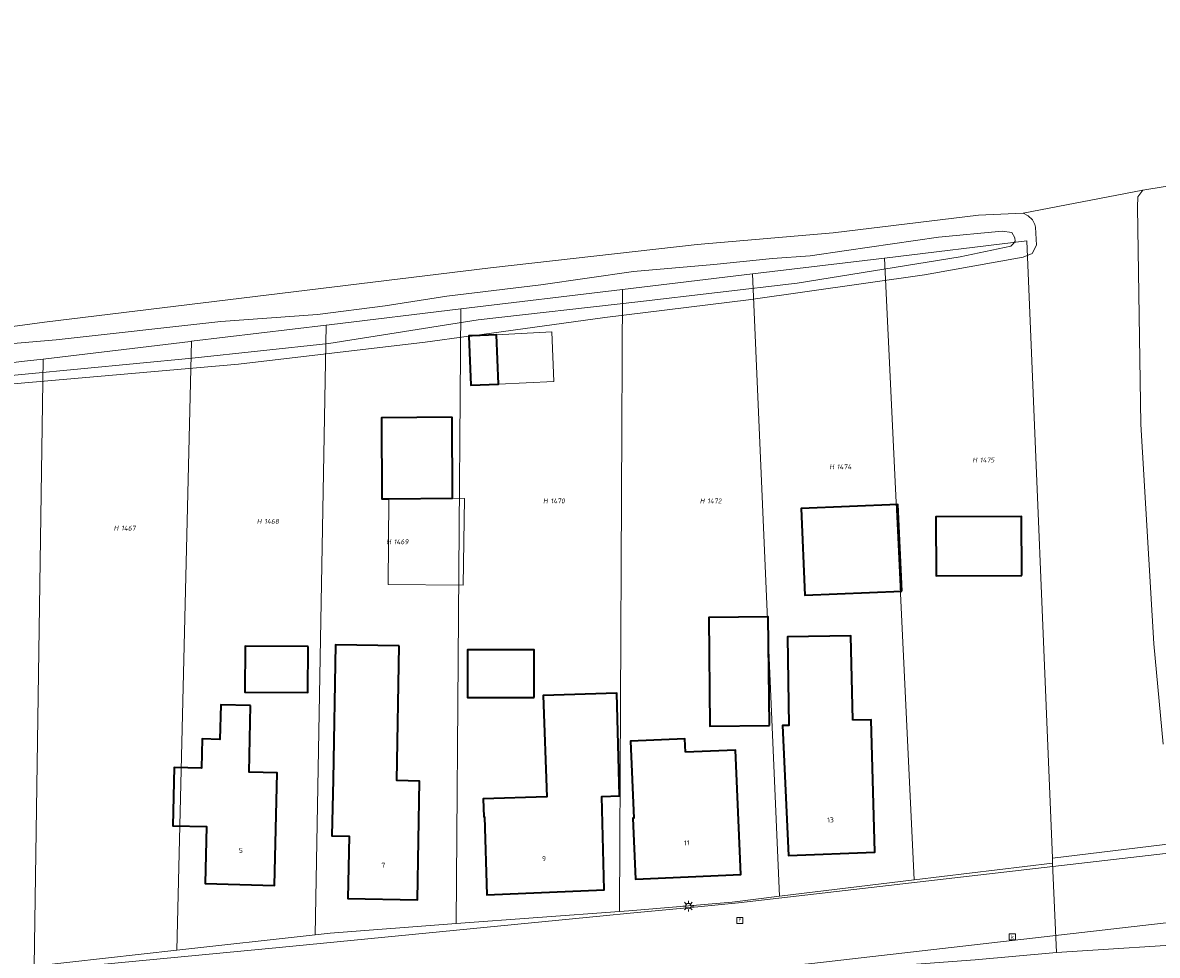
# Model space of a CAD drawing. Header units: metres. Extents: x 250001 to 257773, y 598992 to 609118.
# Tile 83 of 256: x 251605 to 251689, y 601581 to 601649. Entities that reach past the tile are written whole.
import ezdxf
from ezdxf.enums import TextEntityAlignment as Align
from ezdxf.lldxf.tags import DXFTag

# ---------------------------------------------------------------- set-up
doc = ezdxf.new("R2010")
doc.units = ezdxf.units.M
for name, color, linetype, lineweight in [('B-WE-GR-GRAS-GV', 252, 'Continuous', 13), ('B-WE-KG-GRENS_PERCEEL-G', 150, 'KG-PERCEEL', 18), ('B-WE-KG-GRENS_PERCEEL-S', 150, 'Continuous', 25), ('B-WE-KL-ET_LS_OV_LICHTMAST-S', 252, 'Continuous', 25), ('B-WE-OG-BEBOUWING-GV', 1, 'Continuous', 35), ('B-WE-OG-BEBOUWING-T18', 7, 'Continuous', 18), ('B-WE-OG-BEBOUWING_OVERBOUWING-GV', 1, 'Continuous', 18), ('B-WE-OG-TERREIN_ERF-GV', 7, 'Continuous', 18), ('B-WE-OG-WATER-GV', 252, 'Continuous', 18), ('B-WE-OG-WATER_SLOOT-GV', 252, 'Continuous', 18), ('B-WE-RI-GWA_KOLK-S', 252, 'Continuous', 25), ('B-WE-RI-GWA_RIOOLPUT-S', 252, 'Continuous', 25), ('B-WE-VH-VERHARDING_OPEN-GV', 252, 'Continuous', 18), ('X-XX-AL-REFERENTIE-G', 7, 'Continuous', 18)]:
    doc.layers.add(name, color=color, linetype=linetype, lineweight=lineweight)
doc.styles.add('NLCS-ISO', font='NLCS-ISO.ttf')
doc.styles.add('NLCS-ISO-ANNOTATIEF-T18', font='NLCS-ISO.ttf', dxfattribs={"height": 1.8})
doc.styles.get("Standard").update_dxf_attribs({"font": 'NLCS-ISO.ttf'})
tags = doc.linetypes.add('KG-PERCEEL', pattern='A,5.5,-2,["P",Standard,S=1.8,R=0,X=-0.5,Y=-0.9],-2,5.5,-2,[5,NLCS.SHX,S=0.75,R=0,X=0,Y=0],-2', length=19).pattern_tags.tags
tags[6] = DXFTag(74, 10)

# ---------------------------------------------------------------- blocks, each defined once
blk = doc.blocks.new('SKG-PERCEELNUMMER-SO')
at = {"style": 'NLCS-ISO', "oblique": 10, "flags": 1}
blk.add_attdef('GEMEENTECODE', text='', height=1.8, dxfattribs=at).set_placement((0, 2.55), align=Align.MIDDLE_CENTER)
at = {"style": 'NLCS-ISO', "oblique": 10}
blk.add_attdef('SECTIE', text='', height=1.8, dxfattribs=at).set_placement((-0.5, 0), align=Align.MIDDLE_RIGHT)
blk.add_attdef('PERCEELNUMMER', text='', height=1.8, dxfattribs=at).set_placement((0.5, 0), align=Align.MIDDLE_LEFT)
blk = doc.blocks.new('BS2021-132-Xref-KAD-20210617')
at = {"layer": 'B-WE-KG-GRENS_PERCEEL-G', "flags": 128}
for points in [[(251679.435, 601633.159), (251668.954, 601631.901)], [(251679.435, 601633.159), (251681.324, 601587.693)], [(251668.954, 601631.901), (251659.222, 601630.733)], [(251671.137, 601586.084), (251668.954, 601631.901)], [(251659.222, 601630.733), (251649.641, 601629.582)], [(251659.222, 601630.733), (251661.204, 601584.878)], [(251649.641, 601629.582), (251637.746, 601628.154)], [(251649.641, 601629.582), (251649.421, 601583.755)], [(251637.746, 601628.154), (251628.027, 601626.987), (251627.814, 601626.961)], [(251637.746, 601628.154), (251637.4, 601582.863)], [(251627.814, 601626.961), (251617.894, 601625.771)], [(251627.814, 601626.961), (251627.001, 601582.03)], [(251617.894, 601625.771), (251617.807, 601625.761), (251606.971, 601624.46)], [(251617.894, 601625.771), (251616.813, 601580.9)], [(251606.971, 601624.46), (251605.592, 601624.294), (251588.586, 601622.253)], [(251606.298, 601579.735), (251606.971, 601624.46)], [(251681.324, 601587.693), (251691.218, 601588.892)], [(251681.324, 601587.693), (251681.339, 601587.324)], [(251681.339, 601587.324), (251671.137, 601586.084)], [(251681.339, 601587.324), (251681.613, 601580.744)], [(251671.137, 601586.084), (251661.204, 601584.878)], [(251661.204, 601584.878), (251657.717, 601584.454), (251650.104, 601583.806), (251649.421, 601583.755)], [(251649.421, 601583.755), (251637.4, 601582.863)], [(251637.4, 601582.863), (251628.101, 601582.152), (251627.001, 601582.03)], [(251627.001, 601582.03), (251616.813, 601580.9)], [(251616.813, 601580.9), (251606.298, 601579.735)], [(251693.091, 601581.464), (251681.613, 601580.744)], [(251660.679, 601579.086), (251675.635, 601580.183), (251681.613, 601580.744)]]:
    blk.add_lwpolyline(points, dxfattribs=at)
at = {"layer": 'B-WE-KG-GRENS_PERCEEL-S', "xscale": 0.2, "yscale": 0.2, "zscale": 0.2}
for p, values in [((251675.877, 601617.018), {'PERCEELNUMMER': '1475', 'SECTIE': 'H'}), ((251665.332, 601616.516), {'PERCEELNUMMER': '1474', 'SECTIE': 'H'}), ((251644.242, 601614.005), {'PERCEELNUMMER': '1470', 'SECTIE': 'H'}), ((251655.791, 601614.005), {'PERCEELNUMMER': '1472', 'SECTIE': 'H'}), ((251623.152, 601612.499), {'PERCEELNUMMER': '1468', 'SECTIE': 'H'}), ((251612.607, 601611.997), {'PERCEELNUMMER': '1467', 'SECTIE': 'H'}), ((251632.692, 601610.992), {'PERCEELNUMMER': '1469', 'SECTIE': 'H'})]:
    blk.add_blockref('SKG-PERCEELNUMMER-SO', p, dxfattribs=at).add_auto_attribs(values)
blk = doc.blocks.new('SKL-ET_OV_LICHTMAST-SO')
at = {"color": 0, "linetype": 'ByBlock', "lineweight": 18}
for points in [[(-1.25, 0), (-2, 0)], [(-1.41, 1.41), (-0.88, 0.88)], [(0, 2), (0, 1.25)], [(0.88, 0.88), (1.41, 1.41)], [(2, 0), (1.25, 0)], [(-1.41, -1.41), (-0.88, -0.88)], [(0, -1.25), (0, -2)], [(0.88, -0.88), (1.41, -1.41)]]:
    blk.add_lwpolyline(points, dxfattribs=at)
blk.add_circle((0, 0), 1, dxfattribs=at)
blk = doc.blocks.new('SRI-KOLK-SO')
at = {"color": 0, "linetype": 'ByBlock', "lineweight": 18}
blk.add_lwpolyline([(-1.125, -1.125), (1.125, -1.125), (1.125, 1.125), (-1.125, 1.125)], close=True, dxfattribs=at)
at = {"color": 0, "linetype": 'ByBlock', "lineweight": 18, "style": 'NLCS-ISO'}
blk.add_text('k', height=1.5, dxfattribs=at).set_placement((0, 0), align=Align.MIDDLE_CENTER)
blk = doc.blocks.new('SRI-PUT_INSPECTIEPUT_RIOOLPUT-SO')
at = {"color": 0, "linetype": 'ByBlock', "lineweight": 18}
blk.add_lwpolyline([(-1.12, -1.12), (1.12, -1.12), (1.12, 1.12), (-1.12, 1.12)], close=True, dxfattribs=at)
at = {"color": 0, "linetype": 'ByBlock', "lineweight": 18, "style": 'NLCS-ISO'}
blk.add_text('r', height=1.5, dxfattribs=at).set_placement((0, 0.28), align=Align.MIDDLE_CENTER)
blk = doc.blocks.new('BS2021-132-Xref-BGT-GRIJS-20210617-aangepast')
at = {"layer": 'B-WE-GR-GRAS-GV', "flags": 128}
blk.add_lwpolyline([(251601.424, 601626.407), (251607.07, 601627.177), (251639.93, 601631.169), (251655.143, 601632.898), (251665.172, 601633.747), (251675.874, 601635.068), (251679.16, 601635.202), (251687.973, 601636.901), (251696.365, 601638.282), (251716.8, 601640.555), (251718.559, 601640.786), (251720.698, 601640.745), (251721.562, 601641.177), (251721.891, 601641.599), (251721.88, 601642.193), (251717.466, 601647.479), (251712.078, 601655.164)], dxfattribs=at)
at = {"layer": 'B-WE-OG-BEBOUWING-GV', "flags": 128}
for points in [[(251638.572, 601626.177), (251638.334, 601626.167), (251638.334, 601626.144), (251638.48, 601622.533), (251640.508, 601622.615), (251640.362, 601626.249)], [(251637.09, 601620.169), (251631.883, 601620.132), (251631.926, 601614.161), (251632.429, 601614.165), (251637.133, 601614.198)], [(251670.22, 601607.36), (251669.943, 601613.752), (251662.806, 601613.443), (251663.083, 601607.051)], [(251679.061, 601608.518), (251679.045, 601612.859), (251672.743, 601612.836), (251672.759, 601608.495)], [(251660.476, 601597.457), (251660.388, 601605.469), (251655.998, 601605.421), (251656.086, 601597.409)], [(251633.196, 601603.32), (251628.507, 601603.408), (251628.32, 601593.489), (251628.239, 601589.339), (251629.51, 601589.31), (251629.41, 601584.709), (251634.549, 601584.619), (251634.7, 601593.369), (251633.009, 601593.401)], [(251666.63, 601597.839), (251666.47, 601604.06), (251661.799, 601603.979), (251661.905, 601597.456), (251661.432, 601597.449), (251661.89, 601587.89), (251668.239, 601588.119), (251667.98, 601597.869)], [(251626.477, 601603.276), (251621.842, 601603.309), (251621.818, 601599.914), (251626.453, 601599.881)], [(251643.145, 601599.532), (251643.144, 601603.023), (251638.223, 601603.021), (251638.224, 601599.53)], [(251649.42, 601592.28), (251649.22, 601599.839), (251643.812, 601599.657), (251644.064, 601592.207), (251639.39, 601592.05), (251639.429, 601590.719), (251639.48, 601590.719), (251639.64, 601584.979), (251648.299, 601585.339), (251648.119, 601592.239)], [(251622.25, 601598.925), (251620.045, 601598.976), (251619.986, 601596.434), (251618.689, 601596.464), (251618.638, 601594.309), (251616.614, 601594.356), (251616.513, 601590.067), (251618.997, 601590.008), (251618.899, 601585.829), (251624.019, 601585.68), (251624.2, 601593.969), (251622.135, 601594.018)], [(251654.29, 601595.489), (251654.25, 601596.479), (251650.239, 601596.31), (251650.48, 601590.64), (251650.42, 601590.64), (251650.609, 601586.14), (251658.369, 601586.479), (251657.98, 601595.65)]]:
    blk.add_lwpolyline(points, close=True, dxfattribs=at)
at = {"layer": 'B-WE-OG-BEBOUWING_OVERBOUWING-GV', "flags": 128}
for points in [[(251640.362, 601626.249), (251640.508, 601622.615), (251644.597, 601622.807), (251644.435, 601626.468)], [(251637.999, 601614.193), (251637.133, 601614.198), (251632.429, 601614.165), (251632.385, 601607.857), (251637.92, 601607.809)]]:
    blk.add_lwpolyline(points, close=True, dxfattribs=at)
at = {"layer": 'B-WE-OG-TERREIN_ERF-GV', "flags": 128}
for points in [[(251602.41, 601579.01), (251624.35, 601581.109), (251648.22, 601583.43), (251650.209, 601583.63), (251655.2, 601584.099), (251658.2, 601584.4), (251681.359, 601587.079), (251709.23, 601590.29)], [(251689.49, 601596.093), (251688.8, 601603.487), (251687.832, 601619.669), (251687.58, 601635.646), (251687.606, 601636.399), (251687.973, 601636.901), (251679.16, 601635.202), (251679.534, 601635.016), (251679.865, 601634.726), (251680.02, 601634.373), (251680.083, 601634.167), (251680.151, 601632.85), (251679.821, 601632.236), (251679.16, 601631.973), (251671.909, 601630.67), (251658.936, 601628.819), (251648.337, 601627.514), (251638.572, 601626.177), (251640.362, 601626.249), (251644.435, 601626.468), (251644.597, 601622.807), (251640.508, 601622.615), (251638.48, 601622.533), (251638.334, 601626.144), (251635.111, 601625.703), (251621.348, 601624.089), (251604.782, 601622.632)], [(251693.109, 601583.31), (251663.589, 601579.93), (251660.806, 601579.652), (251657.91, 601566.784), (251659.434, 601565.071), (251650.957, 601549.93), (251653.664, 601548.387), (251650.324, 601542.526), (251647.661, 601544.044), (251639.403, 601529.313), (251642.249, 601527.636), (251670.561, 601511.045), (251687.748, 601500.901), (251689.255, 601500)]]:
    blk.add_lwpolyline(points, dxfattribs=at)
for points in [[(251637.09, 601620.169), (251637.133, 601614.198), (251637.999, 601614.193), (251637.92, 601607.809), (251632.385, 601607.857), (251632.429, 601614.165), (251631.926, 601614.161), (251631.883, 601620.132)], [(251669.943, 601613.752), (251670.22, 601607.36), (251663.083, 601607.051), (251662.806, 601613.443)], [(251679.045, 601612.859), (251679.061, 601608.518), (251672.759, 601608.495), (251672.743, 601612.836)], [(251660.388, 601605.469), (251660.476, 601597.457), (251656.086, 601597.409), (251655.998, 601605.421)], [(251633.196, 601603.32), (251633.009, 601593.401), (251634.7, 601593.369), (251634.549, 601584.619), (251629.41, 601584.709), (251629.51, 601589.31), (251628.239, 601589.339), (251628.32, 601593.489), (251628.507, 601603.408)], [(251666.47, 601604.06), (251666.63, 601597.839), (251667.98, 601597.869), (251668.239, 601588.119), (251661.89, 601587.89), (251661.432, 601597.449), (251661.905, 601597.456), (251661.799, 601603.979)], [(251626.477, 601603.276), (251626.453, 601599.881), (251621.818, 601599.914), (251621.842, 601603.309)], [(251643.145, 601599.532), (251638.224, 601599.53), (251638.223, 601603.021), (251643.144, 601603.023)], [(251649.42, 601592.28), (251648.119, 601592.239), (251648.299, 601585.339), (251639.64, 601584.979), (251639.48, 601590.719), (251639.429, 601590.719), (251639.39, 601592.05), (251644.064, 601592.207), (251643.812, 601599.657), (251649.22, 601599.839)], [(251622.25, 601598.925), (251622.135, 601594.018), (251624.2, 601593.969), (251624.019, 601585.68), (251618.899, 601585.829), (251618.997, 601590.008), (251616.513, 601590.067), (251616.614, 601594.356), (251618.638, 601594.309), (251618.689, 601596.464), (251619.986, 601596.434), (251620.045, 601598.976)], [(251654.25, 601596.479), (251654.29, 601595.489), (251657.98, 601595.65), (251658.369, 601586.479), (251650.609, 601586.14), (251650.42, 601590.64), (251650.48, 601590.64), (251650.239, 601596.31)]]:
    blk.add_lwpolyline(points, close=True, dxfattribs=at)
at = {"layer": 'B-WE-OG-WATER-GV', "flags": 128}
blk.add_lwpolyline([(251601.517, 601622.939), (251617.948, 601624.528), (251628.002, 601625.6), (251639.007, 601627.356), (251650.775, 601628.681), (251662.528, 601630.051), (251674.537, 601631.989), (251678.271, 601632.783), (251678.445, 601632.978), (251678.59, 601633.144), (251678.556, 601633.395), (251678.342, 601633.777), (251677.614, 601633.882), (251672.94, 601633.441), (251666.159, 601632.443), (251663.484, 601632.054), (251660.688, 601631.855), (251656.385, 601631.421), (251650.468, 601630.898), (251643.627, 601629.914), (251636.709, 601629.092), (251632.173, 601628.387), (251627.178, 601627.748), (251620.047, 601627.218), (251607.923, 601625.871), (251601.311, 601625.306)], dxfattribs=at)
at = {"layer": 'B-WE-OG-WATER_SLOOT-GV', "flags": 128}
for points in [[(251696.365, 601638.282), (251687.973, 601636.901), (251687.606, 601636.399), (251687.58, 601635.646), (251687.832, 601619.669), (251688.8, 601603.487), (251689.49, 601596.093)], [(251604.782, 601622.632), (251621.348, 601624.089), (251635.111, 601625.703), (251638.334, 601626.144), (251638.334, 601626.167), (251638.572, 601626.177), (251648.337, 601627.514), (251658.936, 601628.819), (251671.909, 601630.67), (251679.16, 601631.973), (251679.821, 601632.236), (251680.151, 601632.85), (251680.083, 601634.167), (251680.02, 601634.373), (251679.865, 601634.726), (251679.534, 601635.016), (251679.16, 601635.202), (251675.874, 601635.068), (251665.172, 601633.747), (251655.143, 601632.898), (251639.93, 601631.169), (251607.07, 601627.177), (251601.424, 601626.407)], [(251601.311, 601625.306), (251607.923, 601625.871), (251620.047, 601627.218), (251627.178, 601627.748), (251632.173, 601628.387), (251636.709, 601629.092), (251643.627, 601629.914), (251650.468, 601630.898), (251656.385, 601631.421), (251660.688, 601631.855), (251663.484, 601632.054), (251666.159, 601632.443), (251672.94, 601633.441), (251677.614, 601633.882), (251678.342, 601633.777), (251678.556, 601633.395), (251678.59, 601633.144), (251678.445, 601632.978), (251678.271, 601632.783), (251674.537, 601631.989), (251662.528, 601630.051), (251650.775, 601628.681), (251639.007, 601627.356), (251628.002, 601625.6), (251617.948, 601624.528), (251601.517, 601622.939)]]:
    blk.add_lwpolyline(points, dxfattribs=at)
at = {"layer": 'B-WE-VH-VERHARDING_OPEN-GV', "flags": 128}
blk.add_lwpolyline([(251601.855, 601573.986), (251620.397, 601575.765), (251625.797, 601576.29), (251635.67, 601577.25), (251649.64, 601578.579), (251654.687, 601579.057), (251656.723, 601579.25), (251660.806, 601579.652), (251663.589, 601579.93), (251693.109, 601583.31), (251700.47, 601584.16), (251702.457, 601584.389), (251709.829, 601585.239), (251709.653, 601586.721), (251709.244, 601590.167), (251709.23, 601590.29), (251681.359, 601587.079), (251658.2, 601584.4), (251655.2, 601584.099), (251650.209, 601583.63), (251648.22, 601583.43), (251624.35, 601581.109), (251602.41, 601579.01)], dxfattribs=at)
at = {"layer": 'B-WE-KL-ET_LS_OV_LICHTMAST-S', "xscale": 0.2, "yscale": 0.2, "zscale": 0.2}
blk.add_blockref('SKL-ET_OV_LICHTMAST-SO', (251654.5, 601584.15), dxfattribs=at)
at = {"layer": 'B-WE-RI-GWA_KOLK-S', "xscale": 0.2, "yscale": 0.2, "zscale": 0.2}
blk.add_blockref('SRI-KOLK-SO', (251678.37, 601581.88), dxfattribs=at)
at = {"layer": 'B-WE-RI-GWA_RIOOLPUT-S', "xscale": 0.2, "yscale": 0.2, "zscale": 0.2}
blk.add_blockref('SRI-PUT_INSPECTIEPUT_RIOOLPUT-SO', (251658.3, 601583.1), dxfattribs=at)
at = {"layer": 'B-WE-OG-BEBOUWING-T18', "style": 'NLCS-ISO-ANNOTATIEF-T18'}
for s, rotation, p in [('13', 2.1, (251664.974, 601590.503)), ('5', 358.3, (251621.532, 601588.253)), ('11', 2.5, (251654.38, 601588.807)), ('9', 2.4, (251643.866, 601587.657)), ('7', 359, (251632.023, 601587.164))]:
    blk.add_text(s, height=0.36, rotation=rotation, dxfattribs=at).set_placement(p, align=Align.MIDDLE)

msp = doc.modelspace()

# ---------------------------------------------------------------- block references
at = {"layer": 'X-XX-AL-REFERENTIE-G'}
for name in ['BS2021-132-Xref-BGT-GRIJS-20210617-aangepast', 'BS2021-132-Xref-KAD-20210617']:
    msp.add_blockref(name, (0, 0), dxfattribs=at)

doc.saveas('drawing.dxf')
